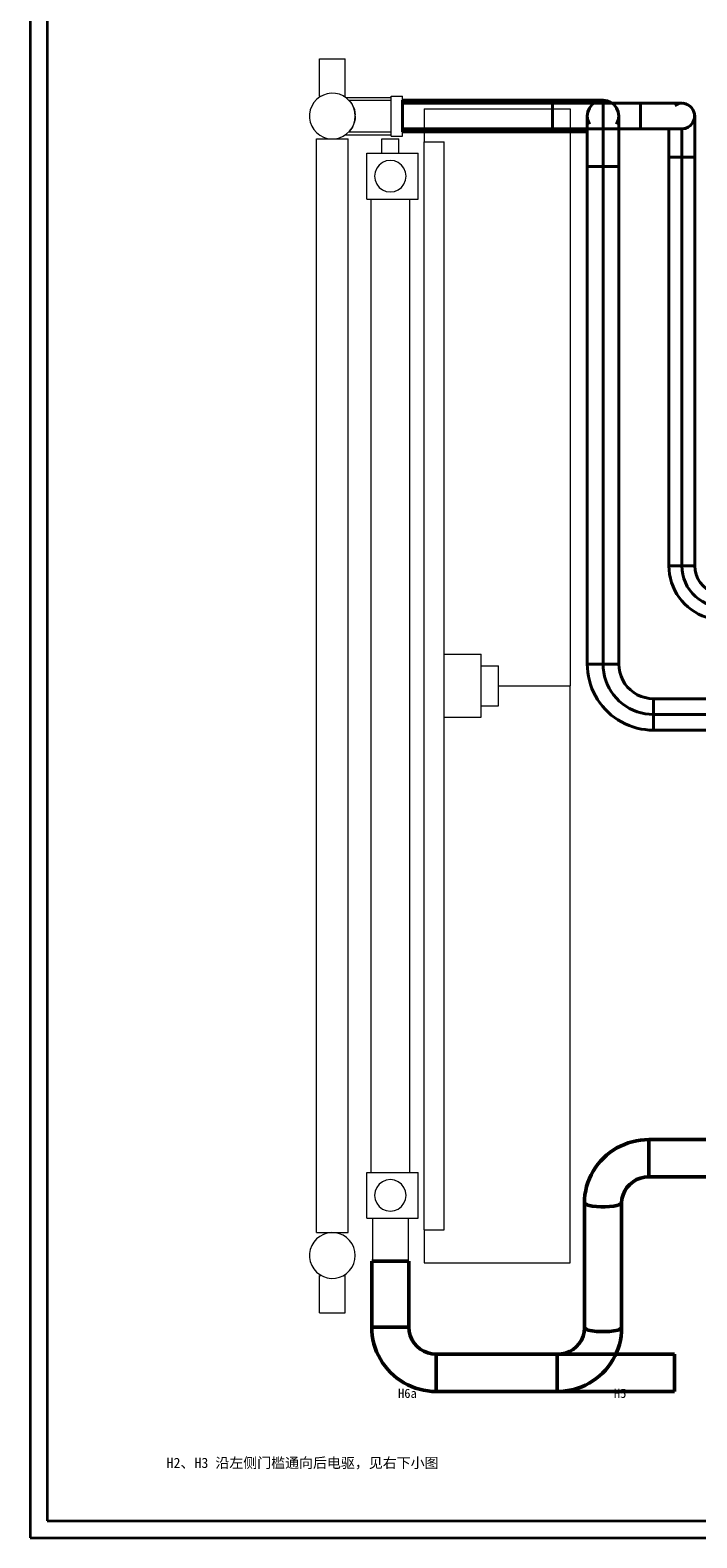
# Model space of a CAD drawing. Header units: millimetres. Extents: x 0 to 1189, y 0 to 841.
# Tile 1 of 53: x 0 to 196, y 0 to 442. Entities that reach past the tile are written whole.
import ezdxf
from ezdxf.enums import TextEntityAlignment as Align

# ---------------------------------------------------------------- set-up
doc = ezdxf.new("R2010")
doc.units = ezdxf.units.MM
for name, color, linetype, lineweight, true_color in [('CONTEXT', 7, 'Continuous', 18, 0xa5a5a5), ('COOLANT', 7, 'Continuous', 50, 0x1e8c46), ('FRAME', 7, 'Continuous', 35, 0x3c3c3c), ('REFRIG', 7, 'Continuous', 40, 0xc83c28)]:
    doc.layers.add(name, color=color, linetype=linetype, lineweight=lineweight, true_color=true_color)
doc.styles.add('ZH', font='simsun.ttc')

msp = doc.modelspace()

# ---------------------------------------------------------------- linework, layer by layer
at = {"layer": 'CONTEXT'}
for points in [[(84.84, 433.96), (92.4, 433.96)], [(84.84, 423.04), (84.84, 433.96)], [(92.4, 423.04), (92.4, 433.96)], [(95.34, 417.16), (95.23, 418.36), (94.91, 419.52), (94.39, 420.61), (93.68, 421.58), (92.81, 422.41), (91.8, 423.08), (90.7, 423.55), (89.52, 423.82), (88.32, 423.87), (87.12, 423.71), (85.98, 423.34), (84.92, 422.77), (83.98, 422.02), (83.18, 421.11), (82.57, 420.08), (82.14, 418.95), (81.93, 417.76), (81.93, 416.56), (82.14, 415.37), (82.57, 414.24), (83.18, 413.21), (83.98, 412.3), (84.92, 411.55), (85.98, 410.98), (87.12, 410.61), (88.32, 410.45), (89.52, 410.5), (90.7, 410.77), (91.8, 411.24), (92.81, 411.91), (93.68, 412.74), (94.39, 413.71), (94.91, 414.8), (95.23, 415.96), (95.34, 417.16)], [(84.84, 423.04), (85.37, 423.04)], [(91.87, 423.04), (92.4, 423.04)], [(92.54, 422.62), (105.84, 422.62)], [(93.5, 421.78), (94.01, 421.17), (94.45, 420.51), (94.8, 419.8), (95.07, 419.05), (95.25, 418.27), (95.33, 417.48)], [(93.5, 421.78), (105.84, 421.78)], [(105.84, 411.28), (105.84, 423.04)], [(105.84, 423.04), (109.2, 423.04)], [(109.2, 411.28), (109.2, 423.04)], [(95.34, 417.16), (95.29, 416.31), (95.13, 415.48), (94.86, 414.67), (94.5, 413.91), (94.04, 413.19), (93.5, 412.54)], [(115.5, 419.26), (115.5, 418.05), (115.5, 416.84), (115.5, 415.64), (115.5, 414.43), (115.5, 413.22), (115.5, 412.01), (115.5, 410.81), (115.5, 409.6)], [(115.5, 419.26), (158.34, 419.26)], [(158.34, 419.26), (158.34, 416.44), (158.34, 413.62), (158.34, 410.8), (158.34, 407.98), (158.34, 405.15), (158.34, 402.33), (158.34, 399.51), (158.34, 396.69), (158.34, 393.87), (158.34, 391.05), (158.34, 388.23), (158.34, 385.41), (158.34, 382.59), (158.34, 379.77), (158.34, 376.94), (158.34, 374.12), (158.34, 371.3), (158.34, 368.48), (158.34, 365.66), (158.34, 362.84), (158.34, 360.02), (158.34, 357.2), (158.34, 354.38), (158.34, 351.56), (158.34, 348.73), (158.34, 345.91), (158.34, 343.09), (158.34, 340.27), (158.34, 337.45), (158.34, 334.63), (158.34, 331.81), (158.34, 328.99), (158.34, 326.17), (158.34, 323.35), (158.34, 320.52), (158.34, 317.7), (158.34, 314.88), (158.34, 312.06), (158.34, 309.24), (158.34, 306.42), (158.34, 303.6), (158.34, 300.78), (158.34, 297.96), (158.34, 295.14), (158.34, 292.31), (158.34, 289.49), (158.34, 286.67), (158.34, 283.85), (158.34, 281.03), (158.34, 278.21), (158.34, 275.39), (158.34, 272.57), (158.34, 269.75), (158.34, 266.93), (158.34, 264.1), (158.34, 261.28), (158.34, 258.46), (158.34, 255.64), (158.34, 252.82), (158.34, 250)], [(92.54, 411.7), (105.84, 411.7)], [(93.5, 412.54), (105.84, 412.54)], [(84, 89.56), (84, 410.44)], [(84, 410.44), (88.62, 410.44)], [(88.62, 410.44), (93.24, 410.44)], [(93.24, 89.56), (93.24, 410.44)], [(103.11, 410.44), (103.53, 410.44), (103.95, 410.44), (104.37, 410.44), (104.79, 410.44), (105.21, 410.44), (105.63, 410.44)], [(103.11, 406.24), (103.11, 410.44)], [(105.63, 410.44), (106.05, 410.44), (106.47, 410.44), (106.89, 410.44), (107.31, 410.44), (107.73, 410.44), (108.15, 410.44)], [(105.84, 411.28), (109.2, 411.28)], [(108.15, 406.24), (108.15, 410.44)], [(115.5, 90.4), (115.5, 409.6)], [(115.5, 409.6), (121.38, 409.6)], [(121.38, 90.4), (121.38, 409.6)], [(98.7, 392.8), (98.7, 406.24)], [(98.7, 406.24), (113.82, 406.24)], [(110.25, 399.52), (110.09, 400.72), (109.63, 401.83), (108.9, 402.79), (107.94, 403.52), (106.83, 403.98), (105.63, 404.14), (104.43, 403.98), (103.32, 403.52), (102.36, 402.79), (101.63, 401.83), (101.17, 400.72), (101.01, 399.52), (101.17, 398.32), (101.63, 397.21), (102.36, 396.25), (103.32, 395.52), (104.43, 395.06), (105.63, 394.9), (106.83, 395.06), (107.94, 395.52), (108.9, 396.25), (109.63, 397.21), (110.09, 398.32), (110.25, 399.52)], [(113.82, 392.8), (113.82, 406.24)], [(98.7, 392.8), (113.82, 392.8)], [(99.96, 107.2), (99.96, 392.8)], [(111.3, 107.2), (111.3, 392.8)], [(121.38, 259.24), (132.3, 259.24)], [(132.3, 240.76), (132.3, 259.24)], [(132.3, 255.88), (137.34, 255.88)], [(137.34, 244.12), (137.34, 255.88)], [(137.34, 250), (158.34, 250)], [(158.34, 80.74), (158.34, 83.56), (158.34, 86.38), (158.34, 89.2), (158.34, 92.02), (158.34, 94.85), (158.34, 97.67), (158.34, 100.49), (158.34, 103.31), (158.34, 106.13), (158.34, 108.95), (158.34, 111.77), (158.34, 114.59), (158.34, 117.41), (158.34, 120.23), (158.34, 123.06), (158.34, 125.88), (158.34, 128.7), (158.34, 131.52), (158.34, 134.34), (158.34, 137.16), (158.34, 139.98), (158.34, 142.8), (158.34, 145.62), (158.34, 148.44), (158.34, 151.27), (158.34, 154.09), (158.34, 156.91), (158.34, 159.73), (158.34, 162.55), (158.34, 165.37), (158.34, 168.19), (158.34, 171.01), (158.34, 173.83), (158.34, 176.65), (158.34, 179.48), (158.34, 182.3), (158.34, 185.12), (158.34, 187.94), (158.34, 190.76), (158.34, 193.58), (158.34, 196.4), (158.34, 199.22), (158.34, 202.04), (158.34, 204.86), (158.34, 207.69), (158.34, 210.51), (158.34, 213.33), (158.34, 216.15), (158.34, 218.97), (158.34, 221.79), (158.34, 224.61), (158.34, 227.43), (158.34, 230.25), (158.34, 233.07), (158.34, 235.9), (158.34, 238.72), (158.34, 241.54), (158.34, 244.36), (158.34, 247.18), (158.34, 250)], [(132.3, 244.12), (137.34, 244.12)], [(121.38, 240.76), (132.3, 240.76)], [(98.7, 107.2), (113.82, 107.2)], [(98.7, 93.76), (98.7, 107.2)], [(113.82, 93.76), (113.82, 107.2)], [(110.25, 100.48), (110.09, 101.68), (109.63, 102.79), (108.9, 103.75), (107.94, 104.48), (106.83, 104.94), (105.63, 105.1), (104.43, 104.94), (103.32, 104.48), (102.36, 103.75), (101.63, 102.79), (101.17, 101.68), (101.01, 100.48), (101.17, 99.28), (101.63, 98.17), (102.36, 97.21), (103.32, 96.48), (104.43, 96.02), (105.63, 95.86), (106.83, 96.02), (107.94, 96.48), (108.9, 97.21), (109.63, 98.17), (110.09, 99.28), (110.25, 100.48)], [(98.7, 93.76), (113.82, 93.76)], [(100.38, 93.76), (100.38, 81.16)], [(110.88, 93.76), (110.88, 81.16)], [(95.34, 82.84), (95.23, 84.04), (94.91, 85.2), (94.39, 86.29), (93.68, 87.26), (92.81, 88.09), (91.8, 88.76), (90.7, 89.23), (89.52, 89.5), (88.32, 89.55), (87.12, 89.39), (85.98, 89.02), (84.92, 88.45), (83.98, 87.7), (83.18, 86.79), (82.57, 85.76), (82.14, 84.63), (81.93, 83.44), (81.93, 82.24), (82.14, 81.05), (82.57, 79.92), (83.18, 78.89), (83.98, 77.98), (84.92, 77.23), (85.98, 76.66), (87.12, 76.29), (88.32, 76.13), (89.52, 76.18), (90.7, 76.45), (91.8, 76.92), (92.81, 77.59), (93.68, 78.42), (94.39, 79.39), (94.91, 80.48), (95.23, 81.64), (95.34, 82.84)], [(84, 89.56), (88.62, 89.56)], [(88.62, 89.56), (93.24, 89.56)], [(115.5, 90.4), (115.5, 89.19), (115.5, 87.99), (115.5, 86.78), (115.5, 85.57), (115.5, 84.36), (115.5, 83.16), (115.5, 81.95), (115.5, 80.74)], [(115.5, 90.4), (121.38, 90.4)], [(110.88, 81.16), (109.57, 81.16), (108.25, 81.16), (106.94, 81.16), (105.63, 81.16), (104.32, 81.16), (103, 81.16), (101.69, 81.16), (100.38, 81.16)], [(115.5, 80.74), (158.34, 80.74)], [(84.84, 76.96), (85.37, 76.96)], [(84.84, 66.04), (84.84, 76.96)], [(91.87, 76.96), (92.4, 76.96)], [(92.4, 66.04), (92.4, 76.96)], [(84.84, 66.04), (92.4, 66.04)]]:
    msp.add_lwpolyline(points, dxfattribs=at)
at = {"layer": 'COOLANT'}
for points in [[(181.44, 116.86), (180.21, 116.82), (178.99, 116.7), (177.78, 116.51), (176.58, 116.23), (175.4, 115.88), (174.25, 115.46), (173.13, 114.96), (172.04, 114.39), (170.99, 113.75), (169.98, 113.05), (169.03, 112.28), (168.12, 111.45), (167.27, 110.56), (166.48, 109.62), (165.76, 108.63), (165.1, 107.59), (164.51, 106.51), (164, 105.4), (163.56, 104.25), (163.19, 103.08), (162.91, 101.88), (162.7, 100.67), (162.58, 99.45), (162.54, 98.22)], [(181.44, 105.94), (181.44, 107.15), (181.44, 108.37), (181.44, 109.58), (181.44, 110.79), (181.44, 112.01), (181.44, 113.22), (181.44, 114.43), (181.44, 115.65), (181.44, 116.86)], [(504.84, 116.86), (181.44, 116.86)], [(181.44, 105.94), (180.21, 105.85), (179.01, 105.57), (177.86, 105.12), (176.8, 104.5), (175.84, 103.72), (175.02, 102.81), (174.35, 101.77), (173.86, 100.64), (173.56, 99.45), (173.46, 98.22)], [(504.84, 105.94), (181.44, 105.94)], [(162.54, 98.22), (163.58, 97.59), (164.83, 97.35), (166.09, 97.22), (167.36, 97.16), (168.64, 97.16), (169.91, 97.22), (171.17, 97.35), (172.42, 97.59), (173.46, 98.22)], [(162.54, 98.22), (162.54, 61.58)], [(173.46, 98.22), (173.46, 61.58)], [(100.17, 81.16), (101.38, 81.16), (102.6, 81.16), (103.81, 81.16), (105.02, 81.16), (106.24, 81.16), (107.45, 81.16), (108.66, 81.16), (109.88, 81.16), (111.09, 81.16)], [(100.17, 61.84), (100.17, 81.16)], [(111.09, 81.16), (109.88, 81.16), (108.66, 81.16), (107.45, 81.16), (106.24, 81.16), (105.02, 81.16), (103.81, 81.16), (102.6, 81.16), (101.38, 81.16), (100.17, 81.16)], [(100.17, 81.16), (100.17, 61.84)], [(111.09, 61.84), (111.09, 81.16)], [(111.09, 81.16), (111.09, 61.84)], [(111.09, 61.84), (109.88, 61.84), (108.66, 61.84), (107.45, 61.84), (106.24, 61.84), (105.02, 61.84), (103.81, 61.84), (102.6, 61.84), (101.38, 61.84), (100.17, 61.84)], [(119.07, 42.94), (117.83, 42.98), (116.6, 43.1), (115.38, 43.3), (114.18, 43.58), (112.99, 43.94), (111.84, 44.38), (110.71, 44.89), (109.62, 45.47), (108.57, 46.13), (107.56, 46.85), (106.61, 47.63), (105.71, 48.48), (104.86, 49.38), (104.08, 50.33), (103.36, 51.34), (102.7, 52.39), (102.12, 53.48), (101.61, 54.61), (101.17, 55.76), (100.81, 56.95), (100.53, 58.15), (100.33, 59.37), (100.21, 60.6), (100.17, 61.84)], [(111.09, 61.84), (109.88, 61.84), (108.66, 61.84), (107.45, 61.84), (106.24, 61.84), (105.02, 61.84), (103.81, 61.84), (102.6, 61.84), (101.38, 61.84), (100.17, 61.84)], [(100.17, 61.84), (100.21, 60.6), (100.33, 59.37), (100.53, 58.15), (100.81, 56.95), (101.17, 55.76), (101.61, 54.61), (102.12, 53.48), (102.7, 52.39), (103.36, 51.34), (104.08, 50.33), (104.86, 49.38), (105.71, 48.48), (106.61, 47.63), (107.56, 46.85), (108.57, 46.13), (109.62, 45.47), (110.71, 44.89), (111.84, 44.38), (112.99, 43.94), (114.18, 43.58), (115.38, 43.3), (116.6, 43.1), (117.83, 42.98), (119.07, 42.94)], [(119.07, 53.86), (117.82, 53.96), (116.6, 54.25), (115.45, 54.73), (114.38, 55.38), (113.43, 56.2), (112.61, 57.15), (111.96, 58.22), (111.48, 59.37), (111.19, 60.59), (111.09, 61.84)], [(111.09, 61.84), (111.19, 60.59), (111.48, 59.37), (111.96, 58.22), (112.61, 57.15), (113.43, 56.2), (114.38, 55.38), (115.45, 54.73), (116.6, 54.25), (117.82, 53.96), (119.07, 53.86)], [(173.46, 61.58), (173.42, 60.35), (173.3, 59.13), (173.09, 57.92), (172.81, 56.72), (172.44, 55.55), (172, 54.4), (171.49, 53.29), (170.9, 52.21), (170.24, 51.17), (169.52, 50.18), (168.73, 49.24), (167.88, 48.35), (166.97, 47.52), (166.02, 46.75), (165.01, 46.05), (163.96, 45.41), (162.87, 44.84), (161.75, 44.34), (160.6, 43.92), (159.42, 43.57), (158.22, 43.29), (157.01, 43.1), (155.79, 42.98), (154.56, 42.94)], [(162.54, 61.58), (162.44, 60.35), (162.14, 59.16), (161.65, 58.03), (160.98, 56.99), (160.16, 56.08), (159.2, 55.3), (158.14, 54.68), (156.99, 54.23), (155.79, 53.95), (154.56, 53.86)], [(173.46, 61.58), (172.42, 60.95), (171.17, 60.71), (169.91, 60.58), (168.64, 60.52), (167.36, 60.52), (166.09, 60.58), (164.83, 60.71), (163.58, 60.95), (162.54, 61.58)], [(119.07, 42.94), (119.07, 44.15), (119.07, 45.37), (119.07, 46.58), (119.07, 47.79), (119.07, 49.01), (119.07, 50.22), (119.07, 51.43), (119.07, 52.65), (119.07, 53.86)], [(154.56, 53.86), (119.07, 53.86)], [(119.07, 42.94), (119.07, 44.15), (119.07, 45.37), (119.07, 46.58), (119.07, 47.79), (119.07, 49.01), (119.07, 50.22), (119.07, 51.43), (119.07, 52.65), (119.07, 53.86)], [(119.07, 53.86), (189, 53.86)], [(154.56, 53.86), (154.56, 52.65), (154.56, 51.43), (154.56, 50.22), (154.56, 49.01), (154.56, 47.79), (154.56, 46.58), (154.56, 45.37), (154.56, 44.15), (154.56, 42.94)], [(189, 53.86), (189, 52.65), (189, 51.43), (189, 50.22), (189, 49.01), (189, 47.79), (189, 46.58), (189, 45.37), (189, 44.15), (189, 42.94)], [(154.56, 42.94), (119.07, 42.94)], [(119.07, 42.94), (189, 42.94)]]:
    msp.add_lwpolyline(points, dxfattribs=at)
at = {"layer": 'FRAME'}
for points in [[(0, 0), (1189, 0), (1189, 841), (0, 841)], [(5, 5), (1184, 5), (1184, 836), (5, 836)]]:
    msp.add_lwpolyline(points, close=True, dxfattribs=at)
at = {"layer": 'REFRIG'}
for points in [[(153.22, 421.78), (109.2, 421.78)], [(109.2, 412.54), (109.2, 413.86), (109.2, 415.18), (109.2, 416.5), (109.2, 417.82), (109.2, 419.14), (109.2, 420.46), (109.2, 421.78)], [(109.2, 413.38), (109.2, 414.64), (109.2, 415.9), (109.2, 417.16), (109.2, 418.42), (109.2, 419.68), (109.2, 420.94)], [(179, 420.94), (109.2, 420.94)], [(168, 421.78), (166.77, 421.78), (165.54, 421.78), (164.3, 421.78), (163.07, 421.78), (161.84, 421.78), (160.61, 421.78), (159.38, 421.78), (158.14, 421.78), (156.91, 421.78), (155.68, 421.78), (154.45, 421.78), (153.22, 421.78)], [(153.22, 421.78), (153.22, 420.46), (153.22, 419.14), (153.22, 417.82), (153.22, 416.5), (153.22, 415.18), (153.22, 413.86), (153.22, 412.54)], [(168, 421.78), (166.8, 421.62), (165.69, 421.16), (164.73, 420.43), (164, 419.47), (163.54, 418.36), (163.38, 417.16)], [(164.01, 414.83), (163.54, 415.95), (163.38, 417.14), (163.53, 418.34), (163.99, 419.46), (164.73, 420.42), (165.69, 421.16), (166.8, 421.62), (168, 421.78)], [(164.01, 414.83), (163.54, 415.95), (163.38, 417.14), (163.53, 418.34), (163.99, 419.46), (164.73, 420.42), (165.69, 421.16), (166.8, 421.62), (168, 421.78)], [(172.62, 417.16), (172.46, 418.36), (172, 419.47), (171.27, 420.43), (170.31, 421.16), (169.2, 421.62), (168, 421.78)], [(168, 421.78), (169.2, 421.62), (170.31, 421.16), (171.27, 420.42), (172.01, 419.46), (172.47, 418.34), (172.62, 417.14), (172.46, 415.95), (171.99, 414.83)], [(168, 402.38), (168, 403.59), (168, 404.8), (168, 406.01), (168, 407.23), (168, 408.44), (168, 409.65), (168, 410.87), (168, 412.08), (168, 413.29), (168, 414.5), (168, 415.72), (168, 416.93), (168, 418.14), (168, 419.35), (168, 420.57), (168, 421.78)], [(168, 421.78), (169.2, 421.62), (170.31, 421.16), (171.27, 420.42), (172.01, 419.46), (172.47, 418.34), (172.62, 417.14), (172.46, 415.95), (171.99, 414.83)], [(179, 420.94), (179, 419.68), (179, 418.42), (179, 417.16), (179, 415.9), (179, 414.64), (179, 413.38)], [(179, 420.94), (180.21, 420.94), (181.42, 420.94), (182.63, 420.94), (183.84, 420.94), (185.05, 420.94), (186.26, 420.94), (187.47, 420.94), (188.68, 420.94), (189.89, 420.94), (191.1, 420.94)], [(189.01, 420.31), (190.25, 420.84), (191.6, 420.91), (192.89, 420.49), (193.94, 419.65), (194.64, 418.49), (194.88, 417.16)], [(191.1, 413.38), (192.39, 413.61), (193.53, 414.26), (194.37, 415.27), (194.82, 416.5), (194.82, 417.82), (194.37, 419.05), (193.53, 420.06), (192.39, 420.71), (191.1, 420.94)], [(191.1, 413.38), (192.39, 413.61), (193.53, 414.26), (194.37, 415.27), (194.82, 416.5), (194.82, 417.82), (194.37, 419.05), (193.53, 420.06), (192.39, 420.71), (191.1, 420.94)], [(163.38, 402.38), (163.38, 403.61), (163.38, 404.84), (163.38, 406.07), (163.38, 407.3), (163.38, 408.54), (163.38, 409.77), (163.38, 411), (163.38, 412.23), (163.38, 413.46), (163.38, 414.7), (163.38, 415.93), (163.38, 417.16)], [(172.62, 402.38), (172.62, 403.61), (172.62, 404.84), (172.62, 406.07), (172.62, 407.3), (172.62, 408.54), (172.62, 409.77), (172.62, 411), (172.62, 412.23), (172.62, 413.46), (172.62, 414.7), (172.62, 415.93), (172.62, 417.16)], [(194.88, 417.16), (194.75, 416.18), (194.37, 415.27), (193.77, 414.49), (192.99, 413.89), (192.08, 413.51), (191.1, 413.38)], [(194.88, 405.06), (194.88, 406.27), (194.88, 407.48), (194.88, 408.69), (194.88, 409.9), (194.88, 411.11), (194.88, 412.32), (194.88, 413.53), (194.88, 414.74), (194.88, 415.95), (194.88, 417.16)], [(179, 413.38), (109.2, 413.38)], [(153.22, 412.54), (109.2, 412.54)], [(153.22, 412.54), (154.49, 412.54), (155.76, 412.54), (157.03, 412.54), (158.3, 412.54), (159.57, 412.54), (160.84, 412.54), (162.11, 412.54), (163.38, 412.54)], [(191.1, 413.38), (189.89, 413.38), (188.68, 413.38), (187.47, 413.38), (186.26, 413.38), (185.05, 413.38), (183.84, 413.38), (182.63, 413.38), (181.42, 413.38), (180.21, 413.38), (179, 413.38)], [(187.32, 405.06), (187.32, 406.45), (187.32, 407.84), (187.32, 409.22), (187.32, 410.61), (187.32, 411.99), (187.32, 413.38)], [(191.1, 405.06), (191.1, 406.45), (191.1, 407.84), (191.1, 409.22), (191.1, 410.61), (191.1, 411.99), (191.1, 413.38)], [(187.32, 405.06), (187.95, 405.06), (188.58, 405.06), (189.21, 405.06), (189.84, 405.06), (190.47, 405.06), (191.1, 405.06)], [(187.32, 285.2), (187.32, 405.06)], [(191.1, 285.2), (191.1, 405.06)], [(191.1, 405.06), (191.73, 405.06), (192.36, 405.06), (192.99, 405.06), (193.62, 405.06), (194.25, 405.06), (194.88, 405.06)], [(194.88, 285.2), (194.88, 405.06)], [(163.38, 402.38), (164.15, 402.38), (164.92, 402.38), (165.69, 402.38), (166.46, 402.38), (167.23, 402.38), (168, 402.38)], [(163.38, 256.38), (163.38, 402.38)], [(168, 256.38), (168, 402.38)], [(168, 402.38), (168.77, 402.38), (169.54, 402.38), (170.31, 402.38), (171.08, 402.38), (171.85, 402.38), (172.62, 402.38)], [(172.62, 256.38), (172.62, 402.38)], [(191.1, 285.2), (190.47, 285.2), (189.84, 285.2), (189.21, 285.2), (188.58, 285.2), (187.95, 285.2), (187.32, 285.2)], [(203.2, 269.32), (201.95, 269.37), (200.71, 269.52), (199.49, 269.76), (198.29, 270.1), (197.12, 270.53), (195.99, 271.05), (194.9, 271.66), (193.86, 272.35), (192.89, 273.12), (191.97, 273.97), (191.12, 274.89), (190.35, 275.86), (189.66, 276.9), (189.05, 277.99), (188.53, 279.12), (188.1, 280.29), (187.76, 281.49), (187.52, 282.71), (187.37, 283.95), (187.32, 285.2)], [(203.2, 273.1), (201.93, 273.17), (200.68, 273.36), (199.46, 273.69), (198.28, 274.15), (197.15, 274.72), (196.09, 275.41), (195.1, 276.21), (194.21, 277.1), (193.41, 278.09), (192.72, 279.15), (192.15, 280.28), (191.69, 281.46), (191.36, 282.68), (191.17, 283.93), (191.1, 285.2)], [(194.88, 285.2), (194.25, 285.2), (193.62, 285.2), (192.99, 285.2), (192.36, 285.2), (191.73, 285.2), (191.1, 285.2)], [(203.2, 276.88), (201.9, 276.98), (200.63, 277.29), (199.42, 277.79), (198.31, 278.47), (197.32, 279.32), (196.47, 280.31), (195.79, 281.42), (195.29, 282.63), (194.98, 283.9), (194.88, 285.2)], [(168, 256.38), (167.23, 256.38), (166.46, 256.38), (165.69, 256.38), (164.92, 256.38), (164.15, 256.38), (163.38, 256.38)], [(182.78, 236.98), (181.57, 237.02), (180.35, 237.13), (179.15, 237.32), (177.96, 237.59), (176.79, 237.93), (175.64, 238.34), (174.52, 238.83), (173.44, 239.38), (172.39, 240), (171.38, 240.69), (170.42, 241.43), (169.5, 242.24), (168.64, 243.1), (167.83, 244.02), (167.09, 244.98), (166.4, 245.99), (165.78, 247.04), (165.23, 248.12), (164.74, 249.24), (164.33, 250.39), (163.99, 251.56), (163.72, 252.75), (163.53, 253.95), (163.42, 255.17), (163.38, 256.38)], [(182.78, 241.6), (181.56, 241.65), (180.35, 241.8), (179.15, 242.05), (177.98, 242.4), (176.85, 242.85), (175.75, 243.38), (174.7, 244.01), (173.7, 244.72), (172.77, 245.51), (171.91, 246.37), (171.12, 247.3), (170.41, 248.3), (169.78, 249.35), (169.25, 250.45), (168.8, 251.58), (168.45, 252.75), (168.2, 253.95), (168.05, 255.16), (168, 256.38)], [(172.62, 256.38), (171.85, 256.38), (171.08, 256.38), (170.31, 256.38), (169.54, 256.38), (168.77, 256.38), (168, 256.38)], [(182.78, 246.22), (181.56, 246.29), (180.35, 246.52), (179.18, 246.88), (178.06, 247.38), (177.01, 248.02), (176.04, 248.78), (175.18, 249.64), (174.42, 250.61), (173.78, 251.66), (173.28, 252.78), (172.92, 253.95), (172.69, 255.16), (172.62, 256.38)], [(182.78, 241.6), (182.78, 242.37), (182.78, 243.14), (182.78, 243.91), (182.78, 244.68), (182.78, 245.45), (182.78, 246.22)], [(311.3, 246.22), (182.78, 246.22)], [(311.3, 241.6), (182.78, 241.6)], [(182.78, 236.98), (182.78, 237.75), (182.78, 238.52), (182.78, 239.29), (182.78, 240.06), (182.78, 240.83), (182.78, 241.6)], [(311.3, 236.98), (182.78, 236.98)]]:
    msp.add_lwpolyline(points, dxfattribs=at)

# ---------------------------------------------------------------- texts
at = {"layer": 'COOLANT', "style": 'ZH'}
for s, p in [('H6a', (110.63, 42.4)), ('H5', (173, 42.4))]:
    msp.add_text(s, height=2.7, dxfattribs=at).set_placement(p, align=Align.MIDDLE_CENTER)
msp.add_text('H2、H3 沿左侧门槛通向后电驱，见右下小图', height=3, dxfattribs=at).set_placement((40, 22), align=Align.MIDDLE_LEFT)

doc.saveas('drawing.dxf')
